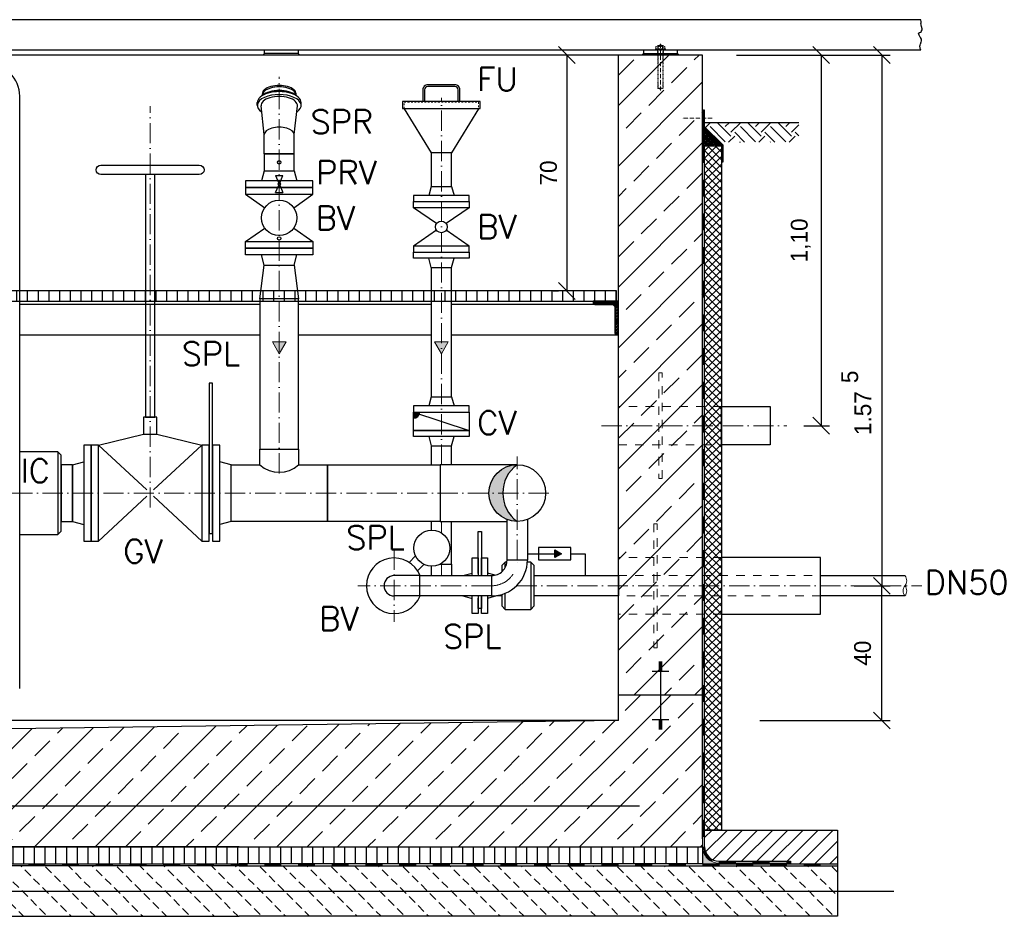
# Model space of a CAD drawing. Header units: millimetres. Extents: x -1700 to 30099, y -547 to 7576.
# Tile 3 of 14: x 148 to 3069, y 3745 to 6406. Entities that reach past the tile are written whole.
import ezdxf

# ---------------------------------------------------------------- set-up
doc = ezdxf.new("R2010")
doc.units = ezdxf.units.MM
for name, pattern in [('ACAD_ISO10W100', [18, 12, -3, 0, -3]), ('JIS_02_1.0', [2, 1, -1]), ('STRICHPUNKT2', [0.5, 0.25, -0.125, 0, -0.125])]:
    doc.linetypes.add(name, pattern=pattern)
for name, color, linetype, lineweight in [('Bemaßung', 7, 'Continuous', 9), ('P-DABDICHTUNG', 7, 'Continuous', 18), ('P-MS100', 7, 'Continuous', 35), ('verz. Bandstahl 30x3_5mm im Beton', 5, 'GRENZE1', 35)]:
    doc.layers.add(name, color=color, linetype=linetype, lineweight=lineweight)
for name, color, linetype in [('P-MU050ENTL', 7, 'Continuous'), ('P-MU150AUSL', 7, 'Continuous'), ('P-MU200EINL', 7, 'Continuous')]:
    doc.layers.add(name, color=color, linetype=linetype)
doc.styles.add('ROMANS', font='ROMANS', dxfattribs={"height": 0.2})
doc.linetypes.add('GRENZE1', pattern='A,6.35,-2.54,[133,ltypeshp.shx,S=2.54,R=0,X=-2.54,Y=0],-2.54,25.4', length=36.83)
doc.dimstyles.new('DIN', dxfattribs={"dimtxt": 2.5, "dimasz": 2.5, "dimexe": 1.25, "dimexo": 0.625, "dimtad": 1, "dimtih": 1, "dimdec": 4, "dimdsep": 46, "dimlunit": 6, "dimtxsty": 'Standard', "dimcen": 2.5, "dimadec": 0, "dimazin": 0, "dimtfac": 1, "dimtdec": 4, "dimtmove": 0, "dimatfit": 3, "dimfxl": 0, "dimtvp": 1, "dimtolj": 1, "dimtzin": 0, "dimarcsym": 0})

# ---------------------------------------------------------------- blocks, each defined once
blk = doc.blocks.new('_Oblique')
at = {"color": 0, "linetype": 'ByBlock', "lineweight": -2}
blk.add_line((-0.5, -0.5), (0.5, 0.5), dxfattribs=at)
blk = doc.blocks.new('*D27')
at = {"layer": 'Bemaßung', "color": 0, "lineweight": -2, "transparency": 16777216}
for p, q in [((1771.3, 6301), (1746.3, 6301)), ((1771.3, 6301), (1771.3, 5601)), ((1731.3, 5601), (1746.3, 5601))]:
    blk.add_line(p, q, dxfattribs=at)
at = {"layer": 'DEFPOINTS', "color": 0, "transparency": 16777216}
for p in [(1811.3, 6301), (1771.3, 5601), (1771.3, 5601)]:
    blk.add_point(p, dxfattribs=at)
at = {"layer": 'Bemaßung', "color": 0, "lineweight": -2, "transparency": 16777216, "xscale": 50, "yscale": 50, "zscale": 50}
for p, rotation in [((1771.3, 6301), 90), ((1771.3, 5601), 270)]:
    blk.add_blockref('_Oblique', p, dxfattribs=dict(at, rotation=rotation))
at = {"layer": 'Bemaßung', "color": 0, "transparency": 16777216, "insert": (1717.2, 5951), "char_height": 50, "attachment_point": 5, "rotation": 90}
blk.add_mtext('\\A1;70', dxfattribs=at)
blk = doc.blocks.new('*D29')
at = {"layer": 'Bemaßung', "color": 0, "lineweight": -2, "transparency": 16777216}
for p, q in [((2663.9, 4726), (2730.8, 4726)), ((2705.8, 4326), (2705.8, 4726)), ((2343.7, 4326), (2730.8, 4326))]:
    blk.add_line(p, q, dxfattribs=at)
at = {"layer": 'DEFPOINTS', "color": 0, "transparency": 16777216}
for p in [(2063.9, 4726), (2705.8, 4726), (1743.7, 4326)]:
    blk.add_point(p, dxfattribs=at)
at = {"layer": 'Bemaßung', "color": 0, "lineweight": -2, "transparency": 16777216, "xscale": 50, "yscale": 50, "zscale": 50}
for p, rotation in [((2705.8, 4726), 90), ((2705.8, 4326), 270)]:
    blk.add_blockref('_Oblique', p, dxfattribs=dict(at, rotation=rotation))
at = {"layer": 'Bemaßung', "color": 0, "transparency": 16777216, "insert": (2649, 4526), "char_height": 50, "attachment_point": 5, "rotation": 90}
blk.add_mtext('\\A1;40', dxfattribs=at)
blk = doc.blocks.new('*D35')
at = {"layer": 'Bemaßung', "color": 0, "lineweight": -2, "transparency": 16777216}
for p, q in [((2274.3, 6301), (2730.8, 6301)), ((2705.8, 6301), (2705.8, 4726)), ((2624.3, 4726), (2730.8, 4726))]:
    blk.add_line(p, q, dxfattribs=at)
at = {"layer": 'DEFPOINTS', "color": 0, "transparency": 16777216}
for p in [(2174.3, 6301), (2524.3, 4726), (2705.8, 4726)]:
    blk.add_point(p, dxfattribs=at)
at = {"layer": 'Bemaßung', "color": 0, "lineweight": -2, "transparency": 16777216, "xscale": 50, "yscale": 50, "zscale": 50}
for p, rotation in [((2705.8, 6301), 90), ((2705.8, 4726), 270)]:
    blk.add_blockref('_Oblique', p, dxfattribs=dict(at, rotation=rotation))
at = {"layer": 'Bemaßung', "color": 0, "transparency": 16777216, "insert": (2649.9, 5238.4), "char_height": 50, "attachment_point": 5, "rotation": 90}
blk.add_mtext('\\A1;1.57', dxfattribs=at)
blk = doc.blocks.new('*D36')
at = {"layer": 'Bemaßung', "color": 0, "lineweight": -2, "transparency": 16777216}
for p, q in [((2274.3, 6301), (2550.8, 6301)), ((2525.8, 6301), (2525.8, 5201)), ((2474.3, 5201), (2550.8, 5201))]:
    blk.add_line(p, q, dxfattribs=at)
at = {"layer": 'DEFPOINTS', "color": 0, "transparency": 16777216}
for p in [(2174.3, 6301), (2374.3, 5201), (2525.8, 5201)]:
    blk.add_point(p, dxfattribs=at)
at = {"layer": 'Bemaßung', "color": 0, "lineweight": -2, "transparency": 16777216, "xscale": 50, "yscale": 50, "zscale": 50}
for p, rotation in [((2525.8, 6301), 90), ((2525.8, 5201), 270)]:
    blk.add_blockref('_Oblique', p, dxfattribs=dict(at, rotation=rotation))
at = {"layer": 'Bemaßung', "color": 0, "transparency": 16777216, "insert": (2465.5, 5751), "char_height": 50, "attachment_point": 5, "rotation": 90}
blk.add_mtext('\\A1;1,10', dxfattribs=at)

msp = doc.modelspace()

# ---------------------------------------------------------------- hatches: boundary and pattern name
at = {"lineweight": 0}
h = msp.add_hatch(dxfattribs=at)
h.set_pattern_fill('ANSI33', color=256, scale=20)
h.set_pattern_definition([(45, (1049.27, 5276.05), (-89.803, 89.803), []), (45, (1139.07, 5276.05), (-89.803, 89.803), [63.5, -31.75])])
h.paths.add_polyline_path([(2174.27185, 6301.04743), (1924.27185, 6301.04743), (1924.27185, 4401.04743), (2174.27185, 4401.04743)])
at = {"lineweight": 5}
h = msp.add_hatch(dxfattribs=at)
h.set_pattern_fill('ANSI36', color=256, angle=90)
h.set_pattern_definition([(135, (-353.728, 6059.2365), (-6.173926, 1.683798), [7.9375, -1.5875, 0, -1.5875])])
h.paths.add_polyline_path([(2174.27185, 6087.2365), (2230.27185, 6031.2365), (2180.27185, 6031.2365), (2174.27185, 6031.2365)])
h = msp.add_hatch()
h.set_pattern_fill('EARTH', color=256, scale=10, angle=45)
h.set_pattern_definition([(45, (-525.73, 6071.91), (7e-15, 89.8026), [63.5, -63.5]), (45, (-542.566, 6088.75), (7e-15, 89.8026), [63.5, -63.5]), (45, (-559.404, 6105.586), (7e-15, 89.8026), [63.5, -63.5]), (135, (-559.404, 6116.81), (-89.8026, 7e-15), [63.5, -63.5]), (135, (-542.566, 6133.65), (-89.8026, 7e-15), [63.5, -63.5]), (135, (-525.73, 6150.49), (-89.8026, 7e-15), [63.5, -63.5])])
h.paths.add_polyline_path([(2459.54768, 6042.77177), (2459.54768, 6101.04743), (2179.1168, 6101.04743), (2179.1168, 6089.29417), (2225.6392, 6042.77177)])
h = msp.add_hatch(dxfattribs=at)
h.set_pattern_fill('ANSI37', color=256, scale=5)
h.set_pattern_definition([(45, (474.272, 5411.297), (-11.22532, 11.22532), []), (135, (474.272, 5411.297), (-11.22532, -11.22532), [])])
h.paths.add_polyline_path([(2180.27185, 6031.2365), (2230.27185, 6031.2365), (2230.27185, 4001.04743), (2180.27185, 4001.04743)])
h = msp.add_hatch()
h.set_pattern_fill('ANSI31', color=256, scale=10, angle=45)
h.set_pattern_definition([(90, (-84886.24, 43920.825), (-31.75, 5e-15), [])])
h.paths.add_polyline_path([(-70.72815, 5601.04743), (-70.72815, 5571.04743), (1919.27185, 5571.04743), (1919.27185, 5601.04743)])
at = {"lineweight": 9}
h = msp.add_hatch(dxfattribs=at)
h.set_pattern_fill('ANSI31', color=256)
h.set_pattern_definition([(45, (-83611.2406, 43920.8252), (-2.24506403, 2.24506403), [])])
edge = h.paths.add_edge_path()
edge.add_line((1924.27185, 5471.04743), (1924.27185, 5571.04743))
edge.add_line((1924.27185, 5571.04743), (1849.27185, 5571.04743))
edge.add_line((1849.27185, 5571.04743), (1849.27185, 5566.04743))
edge.add_arc((1854.27185, 5566.04743), 5, 180, 270)
edge.add_line((1854.27185, 5561.04743), (1904.27185, 5561.04743))
edge.add_arc((1904.27185, 5551.04743), 10, 0, 90, ccw=False)
edge.add_line((1914.27185, 5551.04743), (1914.27185, 5476.04743))
edge.add_arc((1919.27185, 5476.04743), 5, 180, 270)
edge.add_line((1919.27185, 5471.04743), (1924.27185, 5471.04743))
h = msp.add_hatch(color=256)
h.dxf.hatch_style = 1
h.paths.add_polyline_path([(918.27185, 5414.77462), (938.45976, 5449.74111), (898.08394, 5449.74111)])
h = msp.add_hatch(color=256)
h.dxf.hatch_style = 1
h.paths.add_polyline_path([(1399.27178, 5414.77467), (1419.45969, 5449.74116), (1379.08387, 5449.74116)])
h = msp.add_hatch(color=256)
h.dxf.hatch_style = 1
h.paths.add_polyline_path([(1335.14137, 5241.56028), (1316.92018, 5241.56028), (1334.20632, 5235.79823, 0.0806115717)])
h.paths.add_polyline_path([(1334.20632, 5235.79823), (1316.92018, 5241.56028), (1316.92018, 5223.33909, 0.3228228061)])
h = msp.add_hatch(color=256)
h.dxf.hatch_style = 1
h.paths.add_polyline_path([(1624.27185, 5085.19743, 0.4142135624), (1540.12185, 5001.04743), (1581.43316, 5001.04743, -0.2401645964)])
h.paths.add_polyline_path([(1581.43316, 5001.04743), (1540.12185, 5001.04743, 0.4142135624), (1624.27185, 4916.89743), (1624.27185, 4917.0055, -0.2398897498)])
at = {"lineweight": 0}
h = msp.add_hatch(dxfattribs=at)
h.set_pattern_fill('ANSI33', color=256, scale=20)
h.set_pattern_definition([(45, (799.27, 5276.05), (-89.8026, 89.8026), []), (45, (889.07, 5276.05), (-89.8026, 89.8026), [63.5, -31.75])])
h.paths.add_polyline_path([(2174.27185, 4401.04743), (1924.27185, 4401.04743), (1924.27185, 4326.04743), (124.27185, 4301.04743), (-75.72815, 4301.04743), (-75.72815, 4401.04743), (-325.72815, 4401.04743), (-325.72815, 4275.22542), (-325.72815, 3951.04743), (799.27185, 3951.04743), (2174.27185, 3951.04743), (2174.27185, 4275.22542)])
h = msp.add_hatch()
h.set_pattern_fill('ANSI31', color=256, scale=10)
h.set_pattern_definition([(45, (2377.272, 3951.047), (-22.4506, 22.4506), [])])
edge = h.paths.add_edge_path()
edge.add_line((2434.64698, 3908.69145), (2434.64698, 3901.04743))
edge.add_line((2434.64698, 3901.04743), (2574.27185, 3901.04743))
edge.add_line((2574.27185, 3901.04743), (2574.27185, 4001.04743))
edge.add_line((2574.27185, 4001.04743), (2180.27185, 4001.04743))
edge.add_line((2180.27185, 4001.04743), (2180.27185, 3951.04743))
edge.add_arc((2222.62783, 3951.04743), 42.35598, 180, 270)
edge.add_line((2222.62783, 3908.69145), (2434.64698, 3908.69145))
h = msp.add_hatch()
h.set_pattern_fill('ANSI31', color=256, scale=10, angle=45)
h.set_pattern_definition([(90, (224.272, 3926.047), (-31.75, 5e-15), [])])
h.paths.add_polyline_path([(-325.72815, 3951.04743), (-325.72815, 3901.04743), (2174.27185, 3901.04743), (2174.27185, 3951.04743)])
h = msp.add_hatch(dxfattribs=at)
h.set_pattern_fill('AR-CONC', color=256, scale=0.48356)
h.set_pattern_definition([(50, (2256.444, 3926.0474), (3.46838, -0.30344), [0.36267, -3.98937]), (355, (2256.444, 3926.0474), (-0.67095, 3.6373), [0.29014, -3.1915]), (100.4514, (2256.733, 3926.022), (2.79744, 3.33385), [0.30822, -3.39044]), (46.184, (2256.444, 3927.0145), (5.16075, -0.80038), [0.544, -5.98405]), (96.6356, (2256.874, 3926.948), (4.51965, 4.71045), [0.46233, -5.08566]), (351.184, (2256.444, 3927.0145), (4.51965, 4.71045), [0.4352, -4.78724]), (21, (2256.9276, 3926.7728), (2.8864, -1.9469), [0.36267, -3.98937]), (326, (2256.9276, 3926.7728), (1.17658, 3.50653), [0.29014, -3.1915]), (71.4514, (2257.168, 3926.6105), (4.06298, 1.55963), [0.30822, -3.39044]), (37.5, (2256.444, 3926.0474), (0.0588, 1.60974), [0, -3.15281, 0, -3.23985, 0, -3.203584]), (7.5, (2256.444, 3926.0474), (1.2721, 1.907216), [0, -1.8472, 0, -3.080276, 0, -1.22099]), (327.5, (2255.3657, 3926.0474), (2.58135, -0.109066), [0, -1.2089, 0, -3.771766, 0, -5.004844]), (317.5, (2254.8821, 3926.0474), (2.820054, 0.48407), [0, -1.57157, 0, -2.50484, 0, -3.554164])])
edge = h.paths.add_edge_path()
edge.add_line((2248.57092, 3901.04743), (2222.62783, 3902.69145))
edge.add_arc((2222.62783, 3951.04743), 48.35598, 180, 270, ccw=False)
edge.add_line((2174.27185, 3951.04743), (2174.27185, 3901.04743))
edge.add_line((2174.27185, 3901.04743), (2248.57092, 3901.04743))
h = msp.add_hatch(dxfattribs=at)
h.set_pattern_fill('BETON_UNBEWEHRT', color=256, scale=200, angle=90, pattern_type=2)
h.set_pattern_definition([(135, (-6863.6, 3980.403), (-35.35534, -35.35534), [25, -12.5])])
h.paths.add_polyline_path([(-725.72815, 3895.04743), (-725.72815, 3745.04743), (2574.27185, 3745.04743), (2574.27185, 3895.04743)])
at = {"layer": 'P-DABDICHTUNG'}
h = msp.add_hatch(dxfattribs=at)
h.set_pattern_fill('PLAST', color=256, scale=6, angle=90, style=0)
h.set_pattern_definition([(90, (-12451.8135, 2601.48), (-1.5, 9e-17), []), (90, (-12452.001, 2601.48), (-1.5, 9e-17), []), (90, (-12452.1885, 2601.48), (-1.5, 9e-17), [])])
h.paths.add_polyline_path([(2434.64698, 3901.04743), (2434.64698, 3902.69145), (2375.13987, 3902.69145), (2375.13987, 3901.04743)])
at = {"layer": 'P-MU050ENTL', "linetype": 'Continuous', "ltscale": 10}
h = msp.add_hatch(color=256, dxfattribs=at)
h.dxf.hatch_style = 1
h.paths.add_polyline_path([(1755.56601, 4821.06406), (1735.47973, 4809.46724), (1735.47973, 4832.66088)])

# ---------------------------------------------------------------- linework, layer by layer
for p, q in [((2821.54541, 6406.04743), (-385.72815, 6406.04743)), ((2821.54541, 6316.04743), (-385.72815, 6316.04743)), ((874.27185, 6306.04743), (874.27185, 6316.04743)), ((974.27185, 6316.04743), (974.27185, 6306.04743)), ((1999.27185, 6316.04743), (1999.27185, 6306.04743)), ((2099.27185, 6306.04743), (2099.27185, 6316.04743)), ((1924.27185, 6301.04743), (-75.72815, 6301.04743)), ((874.27185, 6306.04743), (869.27185, 6301.04743)), ((974.27185, 6306.04743), (874.27185, 6306.04743)), ((974.27185, 6306.04743), (979.27185, 6301.04743)), ((2174.27185, 6301.04743), (1924.27185, 6301.04743)), ((1924.27185, 4326.04743), (1924.27185, 6301.04743)), ((1999.27185, 6306.04743), (1994.27185, 6301.04743)), ((1999.27185, 6306.04743), (2099.27185, 6306.04743)), ((2099.27185, 6306.04743), (2104.27185, 6301.04743)), ((2174.27185, 3975.22542), (2174.27185, 6301.04743)), ((148.42185, 4421.04743), (148.42185, 6178.59743)), ((868.27185, 6181.7173), (868.27185, 6186.04743)), ((968.27185, 6181.7173), (968.27185, 6186.04743)), ((853.27185, 6151.40641), (853.27185, 6160.06666)), ((873.82185, 6064.80387), (864.35518, 6149.90702)), ((962.72185, 6064.80387), (972.18852, 6149.90702)), ((983.27185, 6151.40641), (983.27185, 6160.06666)), ((1289.2717, 6141.04743), (1369.1217, 6011.04743)), ((1509.2717, 6141.04743), (1429.4217, 6011.04743)), ((2230.27185, 6031.2365), (2174.27185, 6087.2365)), ((2179.1168, 6101.04743), (2459.54768, 6101.04743)), ((873.82185, 6007.80387), (873.82185, 6064.80387)), ((962.72185, 6007.80387), (962.72185, 6064.80387)), ((2180.27185, 6031.2365), (2174.27185, 6031.2365)), ((873.82185, 6007.80387), (962.72185, 6007.80387)), ((873.82185, 6007.80387), (962.72185, 6007.80387)), ((907.62185, 5943.1702), (928.92185, 5943.1702)), ((907.62185, 5943.1702), (916.92721, 5921.32663)), ((919.61649, 5921.32663), (928.92185, 5943.1702)), ((907.62185, 5893.1702), (916.92721, 5915.01378)), ((919.61649, 5915.01378), (928.92185, 5893.1702)), ((1369.12173, 5911.04743), (1361.77173, 5884.04743)), ((1369.12173, 5911.04743), (1429.42173, 5911.04743)), ((1429.42173, 5911.04743), (1436.77173, 5884.04743)), ((907.62185, 5893.1702), (928.92185, 5893.1702)), ((1481.77173, 5884.04743), (1316.77173, 5884.04743)), ((1316.77173, 5884.04743), (1316.77173, 5866.04743)), ((1481.77173, 5866.04743), (1481.77173, 5884.04743)), ((1316.77173, 5866.04743), (1481.77173, 5866.04743)), ((1316.77173, 5848.04743), (1316.77173, 5866.04743)), ((1384.95133, 5800.94152), (1316.77173, 5848.04743)), ((1481.77173, 5848.04743), (1316.77173, 5848.04743)), ((1481.77173, 5848.04743), (1413.59213, 5800.94152)), ((1481.77173, 5866.04743), (1481.77173, 5848.04743)), ((1384.95133, 5781.15333), (1316.77173, 5734.04743)), ((1481.77173, 5734.04743), (1413.59213, 5781.15333)), ((1481.77173, 5734.04743), (1316.77173, 5734.04743)), ((1316.77173, 5734.04743), (1316.77173, 5716.04743)), ((1481.77173, 5716.04743), (1481.77173, 5734.04743)), ((1316.77173, 5716.04743), (1481.77173, 5716.04743)), ((1316.77173, 5716.04743), (1481.77173, 5716.04743)), ((1316.77173, 5698.04743), (1316.77173, 5716.04743)), ((1481.77173, 5698.04743), (1316.77173, 5698.04743)), ((1369.12173, 5671.04743), (1361.77173, 5698.04743)), ((1429.42173, 5671.04743), (1436.77173, 5698.04743)), ((1481.77173, 5716.04743), (1481.77173, 5698.04743)), ((1369.12173, 5671.04743), (1429.42173, 5671.04743)), ((861.12185, 5561.04743), (148.42185, 5561.04743)), ((1369.12172, 5561.04738), (975.42185, 5561.04738)), ((1854.27185, 5561.04743), (1429.42166, 5561.04743)), ((148.42185, 5471.04743), (861.12185, 5471.04743)), ((975.42185, 5471.04743), (1369.12171, 5471.04742)), ((1429.42166, 5471.04743), (1919.27185, 5471.04743)), ((1369.12173, 5286.56028), (1361.77173, 5259.56028)), ((1369.12173, 5286.56028), (1429.42173, 5286.56028)), ((1429.42173, 5286.56028), (1436.77173, 5259.56028)), ((1316.92018, 5241.56028), (1481.92018, 5186.56028)), ((382.27185, 5143.54743), (515.27185, 5176.04743)), ((555.27185, 5176.04743), (688.27185, 5143.54743)), ((1322.87123, 4814.39556), (1303.90624, 4795.43057)), ((1347.61996, 4789.64682), (1328.65498, 4770.68184)), ((1369.12185, 4784.30311), (1369.12185, 4756.19743)), ((1395.17686, 4790.04743), (1429.42185, 4790.04743)), ((1429.42185, 4790.04743), (1429.42185, 4756.19743)), ((1335.27185, 4756.19743), (1259.27185, 4756.19743)), ((1335.27185, 4695.89743), (1259.27185, 4695.89743)), ((2044.27185, 4500.70071), (2054.27185, 4500.70071)), ((2049.27185, 4501.04743), (2049.27185, 4401.04743)), ((2024.27185, 4472.54147), (2074.27185, 4472.54147)), ((2044.27185, 4497.1808), (2054.27185, 4497.1808)), ((2044.27185, 4493.6609), (2054.27185, 4493.6609)), ((2044.27185, 4490.14099), (2054.27185, 4490.14099)), ((2044.27185, 4486.62109), (2054.27185, 4486.62109)), ((2044.27185, 4483.10118), (2054.27185, 4483.10118)), ((2044.27185, 4479.58128), (2054.27185, 4479.58128)), ((2044.27185, 4476.06137), (2054.27185, 4476.06137)), ((2174.27185, 4401.04743), (1924.27185, 4401.04743)), ((2049.27185, 4401.04743), (2049.27185, 4301.04743)), ((1924.27185, 4326.04743), (-75.72815, 4326.04743)), ((1924.27185, 4326.04743), (124.27185, 4301.04743)), ((2024.27185, 4329.55339), (2074.27185, 4329.55339)), ((2044.27185, 4326.03348), (2054.27185, 4326.03348)), ((2044.27185, 4322.51358), (2054.27185, 4322.51358)), ((2044.27185, 4318.99367), (2054.27185, 4318.99367)), ((2044.27185, 4315.47377), (2054.27185, 4315.47377)), ((2044.27185, 4311.95386), (2054.27185, 4311.95386)), ((2044.27185, 4308.43396), (2054.27185, 4308.43396)), ((2044.27185, 4304.91405), (2054.27185, 4304.91405)), ((2044.27185, 4301.39415), (2054.27185, 4301.39415)), ((2180.27185, 3951.04743), (2180.27185, 4001.04743)), ((2180.27185, 4001.04743), (2574.27185, 4001.04743)), ((2574.27185, 4001.04743), (2574.27185, 3895.04743)), ((-325.72815, 3951.04743), (1924.27185, 3951.04743)), ((2174.27185, 3901.04743), (2574.27185, 3901.04743)), ((2222.62783, 3908.69145), (2434.64698, 3908.69145)), ((2222.62783, 3902.69145), (2434.64698, 3902.69145)), ((2434.64698, 3908.69145), (2434.64698, 3901.04743))]:
    msp.add_line(p, q)
at = {"linetype": 'Continuous', "lineweight": 9}
for p, q in [((2064.27185, 6319.04743), (2034.27185, 6319.04743)), ((2034.27185, 6316.04743), (2034.27185, 6319.04743)), ((2035.87185, 6320.04743), (2035.87185, 6326.04743)), ((2059.20765, 6327.04743), (2039.33605, 6327.04743)), ((2057.27185, 6329.54743), (2041.27185, 6329.54743)), ((2041.27185, 6329.54743), (2041.27185, 6327.04743)), ((2042.49685, 6329.98253), (2042.49685, 6327.04743)), ((2042.80005, 6320.04743), (2042.80005, 6326.04743)), ((2055.74365, 6320.04743), (2055.74365, 6326.04743)), ((2056.04685, 6329.98253), (2056.04685, 6327.04743)), ((2057.27185, 6329.54743), (2057.27185, 6327.04743)), ((2062.67185, 6320.04743), (2062.67185, 6326.04743)), ((2064.27185, 6316.04743), (2064.27185, 6319.04743))]:
    msp.add_line(p, q, dxfattribs=at)
at = {"linetype": 'JIS_02_1.0', "lineweight": 5, "ltscale": 2}
for p, q in [((2040.77185, 6301.04743), (2040.77185, 6319.04743)), ((2041.27185, 6202.54743), (2041.27185, 6329.54743)), ((2042.49685, 6202.11236), (2042.49685, 6327.04743)), ((2056.04685, 6202.11236), (2056.04685, 6327.04743)), ((2057.27185, 6202.54743), (2057.27185, 6329.54743)), ((2057.77185, 6301.04743), (2057.77185, 6319.04743)), ((2057.27185, 6202.54743), (2041.27185, 6202.54743))]:
    msp.add_line(p, q, dxfattribs=at)
at = {"linetype": 'ACAD_ISO10W100', "lineweight": 5}
for p, q in [((2049.27185, 6196.04743), (2049.27185, 6334.10843)), ((2202.3599, 6113.46574), (2114.84883, 6113.46574))]:
    msp.add_line(p, q, dxfattribs=at)
at = {"linetype": 'ACAD_ISO10W100', "lineweight": 18, "ltscale": 5}
for p, q in [((918.27185, 5059.66205), (918.27185, 6236.46873)), ((1399.27181, 5085.19743), (1399.2717, 6174.17032)), ((535.27185, 4958.1186), (535.27185, 6149.14367)), ((1874.27185, 5201.04743), (2424.27185, 5201.04743)), ((1624.27185, 4802.04744), (1624.27185, 5109.24747)), ((-1135.11335, 5001.04743), (1732.47189, 5001.04743)), ((1399.27183, 4883.18678), (1399.27183, 4916.89743)), ((1259.27185, 4833.54743), (1259.27185, 4618.54743)), ((1399.27183, 4756.19743), (1399.27183, 4792.35385)), ((1548.27185, 4726.04745), (1151.77185, 4726.04744)), ((1622.46783, 4726.04743), (2824.27185, 4726.04743))]:
    msp.add_line(p, q, dxfattribs=at)
at = {"linetype": 'JIS_02_1.0', "lineweight": 25, "ltscale": 50}
for p, q in [((2177.27185, 6031.2365), (2177.27185, 3951.04743)), ((-725.72815, 3898.04743), (2574.27185, 3898.04743)), ((2222.62783, 3905.69145), (2434.64698, 3905.69145))]:
    msp.add_line(p, q, dxfattribs=at)
at = {"linetype": 'JIS_02_1.0', "lineweight": 18, "ltscale": 25}
for p, q in [((2230.27185, 4810.19743), (1924.27185, 4810.19743)), ((1924.27185, 4756.19743), (2524.27185, 4756.19743)), ((2524.27185, 4695.89743), (1924.27185, 4695.89743)), ((2230.27185, 4641.89743), (1924.27185, 4641.89743))]:
    msp.add_line(p, q, dxfattribs=at)
at = {"lineweight": 0}
for p, q in [((1335.27185, 4756.19743), (1335.27185, 4695.89743)), ((1548.27185, 4695.89744), (1548.27185, 4756.19744))]:
    msp.add_line(p, q, dxfattribs=at)
for points in [[(2821.54541, 6316.04743), (2820.66704, 6318.90299), (2819.91715, 6320.77878), (2819.35474, 6323.02982), (2818.9798, 6325.84354), (2818.9798, 6327.15664), (2819.35474, 6330.34553), (2819.54221, 6330.72068), (2821.04198, 6334.28482), (2821.22945, 6335.22276), (2821.97934, 6337.84886), (2822.35428, 6339.34958), (2823.4791, 6343.28878), (2824.04152, 6345.35228), (2823.66657, 6348.16601), (2820.10463, 6353.04315), (2819.35474, 6354.16871), (2817.6675, 6357.73275), (2816.54268, 6360.17132), (2815.98027, 6362.79752), (2814.8554, 6366.36165), (2817.48003, 6367.86228), (2821.04198, 6369.17538), (2823.10416, 6371.42641), (2824.04152, 6372.92704), (2825.35381, 6376.11593), (2825.91622, 6378.55459), (2823.10416, 6385.49514), (2822.16681, 6390.5599), (2821.97934, 6394.49919), (2822.72922, 6395.8122), (2822.91669, 6399.37633), (2821.54541, 6406.04743)], [(1509.2717, 6142.78622), (1509.2717, 6141.04743), (1289.2717, 6141.04743), (1289.2717, 6142.78622)], [(1429.4217, 5911.04743), (1429.4217, 6011.04743), (1369.1217, 6011.04743), (1369.1217, 5911.04743)], [(1369.12173, 5671.04743), (1369.12168, 5286.56028)], [(1429.42166, 5286.56028), (1429.42166, 5671.04743)], [(799.27185, 5601.04743), (-70.72815, 5601.04743), (-70.72815, 5571.04743), (799.27185, 5571.04743)], [(799.27185, 5571.04743), (1919.27185, 5571.04743), (1919.27185, 5601.04743), (799.27185, 5601.04743)], [(1361.92018, 5168.56028), (1369.27018, 5141.56028), (1429.57018, 5141.56028), (1436.92018, 5168.56028)], [(1369.12167, 5142.10583), (1369.12166, 5085.19743)], [(1429.42166, 5085.19743), (1429.42166, 5141.56028)], [(1624.27185, 5085.19743), (1395.27185, 5085.19743), (1395.27185, 4916.89743), (1594.12205, 4916.89743)], [(1369.12165, 4916.89743), (1369.12168, 4891.23752)], [(1429.42165, 4790.04743), (1429.42165, 4916.89743)], [(1654.42183, 4922.48407), (1654.42173, 4802.04744), (1594.12197, 4802.04744), (1594.12206, 4922.484)], [(799.27185, 3951.04743), (-325.72815, 3951.04743), (-325.72815, 3901.04743), (799.27185, 3901.04743)], [(799.27185, 3951.04743), (2174.27185, 3951.04743), (2174.27185, 3901.04743), (799.27185, 3901.04743)], [(799.27185, 3895.04743), (-725.72815, 3895.04743), (-725.72815, 3745.04743), (799.27185, 3745.04743)], [(799.27185, 3895.04743), (2574.27185, 3895.04743), (2574.27185, 3745.04743), (799.27185, 3745.04743)]]:
    msp.add_lwpolyline(points)
for points in [[(1454.2717, 6162.78622), (1454.2717, 6197.78622, 0.4142135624), (1439.2717, 6212.78622), (1359.2717, 6212.78622, 0.4142135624), (1344.2717, 6197.78622), (1344.2717, 6162.78622)], [(1449.2717, 6162.78622), (1449.2717, 6197.78622, 0.4142135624), (1439.2717, 6207.78622), (1359.2717, 6207.78622, 0.4142135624), (1349.2717, 6197.78622), (1349.2717, 6162.78622)]]:
    msp.add_lwpolyline(points, format="xyb")
for points in [[(1284.2717, 6142.78622), (1514.2717, 6142.78622), (1514.2717, 6162.78622), (1284.2717, 6162.78622)], [(2232.22928, 5983.35326), (2232.22928, 6033.35326), (2177.1168, 6088.46574), (2177.1168, 6138.46574), (2179.1168, 6138.46574), (2179.1168, 6089.29417), (2234.22928, 6034.18169), (2234.22928, 5983.35326)], [(2180.27185, 6031.2365), (2230.27185, 6031.2365), (2230.27185, 4001.04743), (2180.27185, 4001.04743)], [(873.82185, 5957.80387), (962.72185, 5957.80387), (962.72185, 6007.80387), (873.82185, 6007.80387)], [(521.27185, 5226.04743), (549.27185, 5226.04743), (549.27185, 5946.14367), (521.27185, 5946.14367)], [(861.12185, 5577.80387), (873.82185, 5677.80387), (962.72185, 5677.80387), (975.42185, 5577.80387)], [(861.12185, 5131.04743), (975.42185, 5131.04743), (975.42185, 5577.80387), (861.12185, 5577.80387)], [(710.27185, 4881.04743), (720.27185, 4881.04743), (720.27185, 5327.54743), (710.27185, 5327.54743)], [(1316.77173, 5241.56028), (1481.77173, 5241.56028), (1481.77173, 5259.56028), (1316.77173, 5259.56028)], [(2230.27185, 5258.19743), (2374.27185, 5258.19743), (2374.27185, 5143.89743), (2230.27185, 5143.89743)], [(1316.92018, 5241.56028), (1481.92018, 5241.56028), (1481.92018, 5186.56028), (1316.92018, 5186.56028)], [(515.27185, 5176.04743), (555.27185, 5176.04743), (555.27185, 5226.04743), (515.27185, 5226.04743)], [(1316.92018, 5186.56028), (1481.92018, 5186.56028), (1481.92018, 5168.56028), (1316.92018, 5168.56028)], [(338.27185, 4858.54743), (360.27185, 4858.54743), (360.27185, 5143.54743), (338.27185, 5143.54743)], [(360.27185, 4858.54743), (382.27185, 4858.54743), (382.27185, 5143.54743), (360.27185, 5143.54743)], [(688.27185, 4858.54743), (710.27185, 4858.54743), (710.27185, 5143.54743), (688.27185, 5143.54743)], [(720.27185, 4858.54743), (742.27185, 4858.54743), (742.27185, 5143.54743), (720.27185, 5143.54743)], [(975.42185, 5131.04743), (975.42185, 5085.19743), (1061.27185, 5085.19743), (1061.27185, 4916.89743), (775.27185, 4916.89743), (775.27185, 5085.19743), (861.12185, 5085.19743), (861.12185, 5131.04743)], [(1061.27185, 5085.19743), (1395.27185, 5085.19743), (1395.27185, 4916.89743), (1061.27185, 4916.89743)], [(1335.27185, 4756.19743), (1548.27185, 4756.19743), (1548.27185, 4695.89743), (1335.27185, 4695.89743)]]:
    msp.add_lwpolyline(points, close=True)
at = {"linetype": 'JIS_02_1.0', "lineweight": 18, "ltscale": 5}
msp.add_lwpolyline([(1289.2717, 6142.78622), (1289.2717, 6161.04743), (1509.2717, 6161.04743), (1509.2717, 6142.78622)], dxfattribs=at)
for points in [[(389.27185, 5946.14367, -1), (389.27185, 5974.14367), (681.27185, 5974.14367, -1), (681.27185, 5946.14367)], [(1924.27185, 5471.04743), (1924.27185, 5571.04743), (1849.27185, 5571.04743), (1849.27185, 5566.04743, 0.4142135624), (1854.27185, 5561.04743), (1904.27185, 5561.04743, -0.4142135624), (1914.27185, 5551.04743), (1914.27185, 5476.04743, 0.4142135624), (1919.27185, 5471.04743)]]:
    msp.add_lwpolyline(points, format="xyb", close=True)
at = {"lineweight": 0}
for points in [[(918.27185, 5414.77462), (938.45976, 5449.74111), (898.08394, 5449.74111)], [(1399.27178, 5414.77467), (1419.45969, 5449.74116), (1379.08387, 5449.74116)]]:
    msp.add_lwpolyline(points, close=True, dxfattribs=at)
at = {"linetype": 'JIS_02_1.0', "lineweight": 18, "ltscale": 25}
for points in [[(2044.27185, 5043.89743), (2054.27185, 5043.89743), (2054.27185, 5358.19743), (2044.27185, 5358.19743)], [(1924.27185, 5143.89743), (2230.27185, 5143.89743), (2230.27185, 5258.19743), (1924.27185, 5258.19743)], [(2039.27185, 4910.19743), (2029.27185, 4910.19743), (2029.27185, 4541.89743), (2039.27185, 4541.89743)]]:
    msp.add_lwpolyline(points, close=True, dxfattribs=at)
for centre, radius in [((1399.27173, 5791.04743), 17.40595), ((1624.27185, 5001.04743), 84.15), ((1370.99472, 4837.77032), 53.5)]:
    msp.add_circle(centre, radius)
at = {"linetype": 'Continuous', "lineweight": 9}
for centre, radius, start, end in [((2039.33595, 6320.54743), 6.49999, 57.79575833, 122.20424167), ((2039.33595, 6325.54742), 6.49999, 237.79575833, 302.20424167), ((2049.27185, 6308.96409), 22.08333, 68.76068889, 111.23931111), ((2049.27185, 6305.60533), 21.4421, 72.43264167, 107.56735833), ((2049.27185, 6340.48952), 21.4421, 252.43264167, 287.56735833), ((2059.20775, 6320.54743), 6.49999, 57.79575833, 122.20424167), ((2059.20775, 6325.54742), 6.49999, 237.79575833, 302.20424167)]:
    msp.add_arc(centre, radius, start, end, dxfattribs=at)
for centre, radius, start, end in [((51.82185, 6178.59743), 96.6, 0, 90), ((1316.92018, 5241.56028), 18.22119, 270, 0), ((918.27185, 5146.96392), 84.15, 227.2231816, 312.7768184), ((1685.39622, 5001.10146), 103.96307, 126.0111794, 233.9888206), ((1259.27185, 4726.04743), 82.5, 21.43555888, 338.56444112), ((1548.42196, 4801.89733), 106, 269.91886359, 0.08113641), ((1548.4221, 4801.89719), 45.7, 269.81162946, 0.18837054), ((1259.27185, 4726.04743), 30.15, 90, 270), ((2222.62783, 3951.04743), 42.35598, 180, 270)]:
    msp.add_arc(centre, radius, start, end)
at = {"linetype": 'JIS_02_1.0', "lineweight": 5, "ltscale": 2}
msp.add_arc((2049.27185, 6223.13076), 22.08333, 248.76068889, 291.23931111, dxfattribs=at)
at = {"lineweight": 0}
for centre, start, end in [((2755.79196, 4741.12243), 320.79410467, 39.20589533), ((2792.75174, 4710.97243), 140.79410467, 219.20589533), ((2755.79196, 4710.97243), 320.79410467, 39.20589533)]:
    msp.add_arc(centre, 23.84873, start, end, dxfattribs=at)
at = {"linetype": 'JIS_02_1.0', "lineweight": 25, "ltscale": 50}
msp.add_arc((2222.62783, 3951.04743), 45.35598, 180, 270, dxfattribs=at)
for centre, major_axis, start_param, end_param in [((918.27185, 6160.06666), (-65, 0), 3.1415926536, 6.2831853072), ((918.27185, 6181.7173), (-50, 0), 3.1069447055, 6.3178332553), ((918.27185, 6186.04743), (-50, 0), 3.1415926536, 6.2831853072), ((918.27185, 6168.72692), (-55, 0), 3.6335789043, 5.7911990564), ((918.27185, 6151.40641), (-65, 0), 2.4957230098, 6.929054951), ((918.27185, 6151.40641), (-54, 0), 3.0860310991, 6.3387468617), ((918.27185, 6064.80387), (-44.45, 0), 3.1415926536, 6.2831853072)]:
    msp.add_ellipse(centre, major_axis=major_axis, ratio=0.5, start_param=start_param, end_param=end_param)
at = {"layer": 'P-DABDICHTUNG'}
for p, q in [((2222.62783, 3902.69145), (2248.57092, 3901.04743)), ((2375.13987, 3902.69145), (2375.13987, 3901.04743))]:
    msp.add_line(p, q, dxfattribs=at)
msp.add_lwpolyline([(2174.27185, 3975.22542), (2174.27185, 3951.04743, 0.4142135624), (2222.62783, 3902.69145)], format="xyb", dxfattribs=at)
at = {"layer": 'P-MS100', "linetype": 'STRICHPUNKT2', "lineweight": 18, "ltscale": 300}
msp.add_arc((1548.27185, 4802.04744), 76, 270, 0, dxfattribs=at)
at = {"layer": 'P-MU050ENTL', "linetype": 'Continuous', "ltscale": 10}
for p, q in [((1654.42185, 4821.06406), (1755.56601, 4821.06406)), ((1783.76817, 4821.06406), (1825.47973, 4821.06406)), ((1825.47973, 4821.06406), (1825.47973, 4756.19743)), ((1588.27185, 4779.52562), (1588.27185, 4796.04743)), ((1664.27185, 4796.04743), (1664.27185, 4656.04743)), ((1588.27185, 4656.04743), (1588.27185, 4703.67317))]:
    msp.add_line(p, q, dxfattribs=at)
at = {"layer": 'P-MU050ENTL', "ltscale": 6}
for p, q in [((1463.27185, 4756.19743), (1490.27185, 4763.43213)), ((1558.80904, 4757.39324), (1536.27185, 4763.43213)), ((1463.27185, 4695.89743), (1490.27185, 4688.66273)), ((1563.27185, 4695.89743), (1536.27185, 4688.66273)), ((1563.27185, 4696.94267), (1563.27185, 4695.89743)), ((1563.27185, 4696.94267), (1563.27185, 4695.89743)), ((1563.27185, 4695.89743), (1563.27185, 4696.94267))]:
    msp.add_line(p, q, dxfattribs=at)
at = {"layer": 'P-MU050ENTL', "linetype": 'Continuous', "ltscale": 10}
for points in [[(1508.27185, 4762.70803), (1508.27185, 4886.82077), (1518.27185, 4886.82077), (1518.27185, 4756.19743)], [(1490.27185, 4756.19743), (1490.27185, 4808.54743), (1508.27185, 4808.54743), (1508.27185, 4756.19743)], [(1518.27185, 4756.19743), (1518.27185, 4808.54743), (1536.27185, 4808.54743), (1536.27185, 4756.19743)], [(1593.74616, 4796.04743), (1588.27185, 4796.04743), (1578.27185, 4786.04743), (1578.27185, 4767.29254)], [(1578.27185, 4700.18704), (1578.27185, 4666.04743), (1588.27185, 4656.04743), (1664.27185, 4656.04743), (1674.27185, 4666.04743), (1674.27185, 4786.04743), (1664.27185, 4796.04743), (1654.26041, 4796.04743)], [(2230.27185, 4641.89743), (2524.27185, 4641.89743), (2524.27185, 4810.19743), (2230.27185, 4810.19743)], [(2774.27185, 4695.89743), (2524.27185, 4695.89743), (2524.27185, 4756.19743), (2774.27185, 4756.19743)], [(1508.27185, 4695.89743), (1508.27185, 4643.54743), (1490.27185, 4643.54743), (1490.27185, 4695.89743)], [(1518.27185, 4695.89743), (1518.27185, 4658.54743), (1508.27185, 4658.54743), (1508.27185, 4689.38682)], [(1536.27185, 4695.89743), (1536.27185, 4643.54743), (1518.27185, 4643.54743), (1518.27185, 4695.89743)], [(1578.27185, 4700.18704), (1578.27185, 4695.89743), (1563.27185, 4695.89743), (1563.27185, 4696.94267)]]:
    msp.add_lwpolyline(points, dxfattribs=at)
for points in [[(1687.19129, 4802.96231), (1783.76817, 4802.96231), (1783.76817, 4839.16582), (1687.19129, 4839.16582)], [(1755.56601, 4821.06406), (1735.47973, 4809.46724), (1735.47973, 4832.66088)], [(1674.27185, 4756.19743), (1924.27185, 4756.19743), (1924.27185, 4695.89743), (1674.27185, 4695.89743)]]:
    msp.add_lwpolyline(points, close=True, dxfattribs=at)
at = {"layer": 'P-MU150AUSL', "linetype": 'Continuous', "ltscale": 10}
for p, q in [((382.27185, 5143.54743), (525.27185, 5010.36115)), ((688.27185, 5143.54743), (545.27185, 5010.36113)), ((261.27185, 5123.54743), (261.27185, 4878.54743)), ((305.27185, 5085.19743), (338.27185, 5094.03973)), ((305.27185, 5085.19743), (305.27185, 4916.89743)), ((775.27185, 5085.19743), (742.27185, 5094.03973)), ((775.27185, 4916.89743), (775.27185, 5085.19743)), ((382.27185, 4858.54743), (525.27185, 4991.73363)), ((688.27185, 4858.54743), (545.27185, 4991.73393)), ((305.27185, 4916.89743), (338.27185, 4908.05513)), ((775.27185, 4916.89743), (742.27185, 4908.05513))]:
    msp.add_line(p, q, dxfattribs=at)
msp.add_lwpolyline([(148.42185, 4878.54743), (261.27185, 4878.54743), (271.27185, 4888.54743), (271.27185, 5113.54743), (261.27185, 5123.54743), (148.42185, 5123.54743)], dxfattribs=at)
msp.add_lwpolyline([(305.27185, 5085.19743), (271.27185, 5085.19743), (271.27185, 4916.89743), (305.27185, 4916.89743)], close=True, dxfattribs=at)
at = {"layer": 'P-MU200EINL'}
for p, q in [((873.82185, 5957.80387), (865.77185, 5927.80387)), ((873.82185, 5957.80387), (962.72185, 5957.80387)), ((962.72185, 5957.80387), (970.77185, 5927.80387)), ((818.27185, 5887.80387), (875.26217, 5847.91064)), ((961.28153, 5847.91064), (1018.27185, 5887.80387)), ((818.27185, 5747.80387), (875.26217, 5787.6971)), ((961.28153, 5787.6971), (1018.27185, 5747.80387)), ((873.82185, 5677.80387), (865.77185, 5707.80387)), ((962.72185, 5677.80387), (970.77185, 5707.80387)), ((873.82185, 5677.80387), (962.72185, 5677.80387))]:
    msp.add_line(p, q, dxfattribs=at)
for points in [[(818.27185, 5907.80387), (1018.27185, 5907.80387), (1018.27185, 5927.80387), (818.27185, 5927.80387)], [(818.27185, 5887.80387), (1018.27185, 5887.80387), (1018.27185, 5907.80387), (818.27185, 5907.80387)], [(818.27185, 5747.80387), (1018.27185, 5747.80387), (1018.27185, 5727.80387), (818.27185, 5727.80387)], [(818.27185, 5727.80387), (1018.27185, 5727.80387), (1018.27185, 5707.80387), (818.27185, 5707.80387)]]:
    msp.add_lwpolyline(points, close=True, dxfattribs=at)
for centre, radius in [((918.27185, 5982.80387), 5.10547), ((918.27185, 5918.1702), 3.4309), ((918.27185, 5817.80387), 52.5), ((918.27185, 5756.87274), 5.10547)]:
    msp.add_circle(centre, radius, dxfattribs=at)
at = {"layer": 'verz. Bandstahl 30x3_5mm im Beton', "color": 0, "lineweight": -3, "ltscale": 5}
for p, q in [((-138.22815, 4073.2608), (1986.77185, 4073.2608)), ((-525.72815, 3820.04743), (2741.76252, 3820.04743))]:
    msp.add_line(p, q, dxfattribs=at)

# ---------------------------------------------------------------- texts
at = {"layer": 'Bemaßung', "insert": (2610.86104, 5345.98018), "char_height": 50, "attachment_point": 5, "rotation": 90}
msp.add_mtext('\\A1;5', dxfattribs=at)
at = {"layer": 'P-MU150AUSL', "linetype": 'Continuous', "ltscale": 10, "style": 'ROMANS'}
for s, p in [('FU', (1505.77319, 6194.60034)), ('SPR', (1011.39452, 6068.10902)), ('PRV', (1028.13965, 5917.61407)), ('BV', (1026.41677, 5782.57824)), ('BV', (1505.77319, 5756.61043)), ('SPL', (628.96789, 5379.5237)), ('CV', (1505.77319, 5174.7544)), ('IC', (151.34625, 5032.54667)), ('SPL', (1117.14692, 4833.92555)), ('GV', (455.75673, 4793.41085)), ('DN50', (2833.13647, 4701.01946)), ('BV', (1037.07053, 4593.70885)), ('SPL', (1404.14404, 4540.86977))]:
    msp.add_text(s, height=70, dxfattribs=at).set_placement(p)

# ---------------------------------------------------------------- dimensions: what is measured, and where the dimension line sits
at = {"layer": 'Bemaßung'}
for base, p1, p2, text, override, picture, middle in [((1771.28844, 5601.04743), (1811.28844, 6301.04743), (1771.28844, 5601.04743), '70', {"dimscale": 20, "dimexo": 2, "dimgap": 0.2, "dimblk1": 'Oblique', "dimblk2": 'Oblique', "dimsah": 1, "dimtmove": 2}, '*D27', (1717.2329, 5951.04743)), ((2705.84626, 4726.04743), (2174.27185, 6301.04743), (2524.27185, 4726.04743), '1.57', {"dimscale": 20, "dimexo": 5, "dimgap": 0.2, "dimblk1": 'Oblique', "dimblk2": 'Oblique', "dimsah": 1, "dimtmove": 2}, '*D35', (2649.88714, 5238.3983)), ((2525.82273, 5201.04743), (2174.27185, 6301.04743), (2374.27185, 5201.04743), '1,10', {"dimscale": 20, "dimexo": 5, "dimgap": 0.2, "dimblk1": 'Oblique', "dimblk2": 'Oblique', "dimsah": 1, "dimtmove": 2}, '*D36', (2465.48899, 5751.04743)), ((2705.84626, 4726.04743), (1743.73389, 4326.04743), (2063.89737, 4726.04743), '40', {"dimscale": 20, "dimexo": 30, "dimgap": 0.2, "dimblk1": 'Oblique', "dimblk2": 'Oblique', "dimsah": 1, "dimtmove": 2}, '*D29', (2649.04517, 4526.04743))]:
    dim = msp.add_linear_dim(base=base, p1=p1, p2=p2, angle=90, text=text, dimstyle='DIN', override=override, dxfattribs=at)
    dim.commit()
    dim.dimension.update_dxf_attribs({"geometry": picture, "text_midpoint": middle, "dimtype": 160})

doc.saveas('drawing.dxf')
